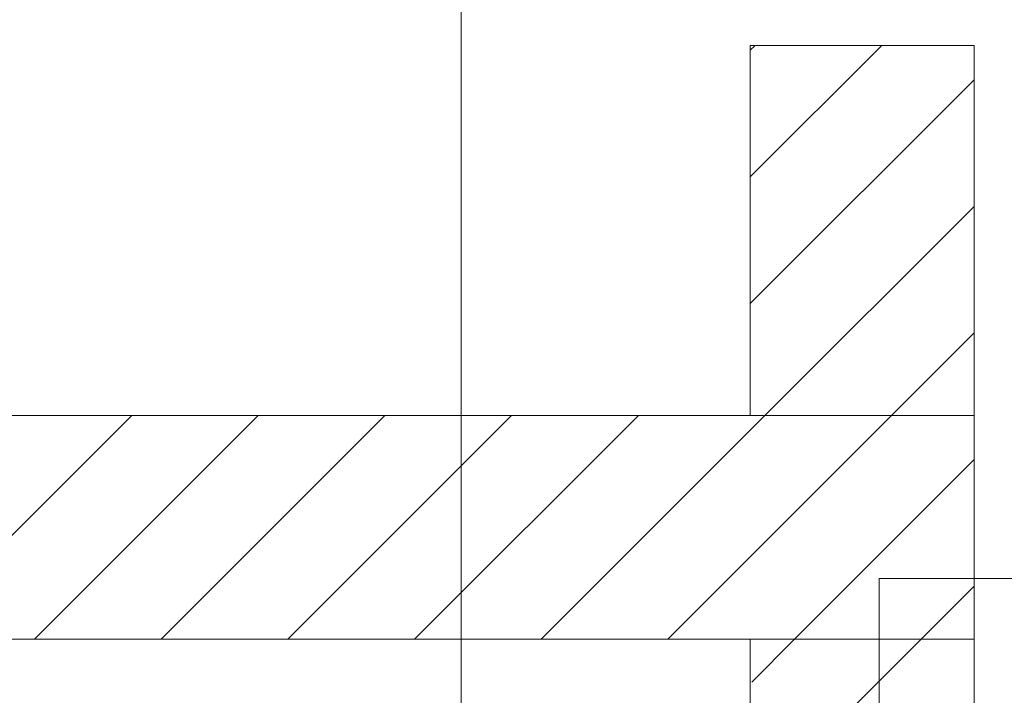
# Model space of a CAD drawing. Extents: x -620 to 300, y 62 to 1112.
# Tile 250 of 256: x 163 to 174, y 865 to 873. Entities that reach past the tile are written whole.
import ezdxf
from ezdxf.lldxf.tags import DXFTag

# ---------------------------------------------------------------- set-up
doc = ezdxf.new("R2010")
doc.units = 0
doc.layers.get('0').update_dxf_attribs({"lineweight": 13})
doc.layers.add('E_Detail_Beschriftung', color=7, linetype='Continuous', lineweight=13, true_color=0x009900)
doc.layers.add('E_Detail_Wandschraffur', color=7, linetype='Continuous', lineweight=5, true_color=0xc0c0c0)
doc.layers.add('E_Detail_Linie_Text_Bem', color=7, linetype='Continuous', lineweight=13)
doc.styles.get("Standard").update_dxf_attribs({"font": 'ARIALN.TTF'})
tags = doc.linetypes.add('fein_strichliert', pattern=[4, 1, -2, 1]).pattern_tags.tags
tags[8:9] = [DXFTag(74, 4), DXFTag(75, 0), DXFTag(340, '0'), DXFTag(46, 0.0), DXFTag(50, 0.0), DXFTag(44, 0.0), DXFTag(45, 0.0)]
tags[6:7] = [DXFTag(74, 4), DXFTag(75, 0), DXFTag(340, '0'), DXFTag(46, 0.0), DXFTag(50, 0.0), DXFTag(44, 0.0), DXFTag(45, 0.0)]
tags[4:5] = [DXFTag(74, 4), DXFTag(75, 0), DXFTag(340, '0'), DXFTag(46, 0.0), DXFTag(50, 0.0), DXFTag(44, 0.0), DXFTag(45, 0.0)]
tags = doc.linetypes.add('fein_strichliert-A06GA1N18I', pattern=[4, 1, -2, 1]).pattern_tags.tags
tags[8:9] = [DXFTag(74, 4), DXFTag(75, 0), DXFTag(340, '0'), DXFTag(46, 0.0), DXFTag(50, 0.0), DXFTag(44, 0.0), DXFTag(45, 0.0)]
tags[6:7] = [DXFTag(74, 4), DXFTag(75, 0), DXFTag(340, '0'), DXFTag(46, 0.0), DXFTag(50, 0.0), DXFTag(44, 0.0), DXFTag(45, 0.0)]
tags[4:5] = [DXFTag(74, 4), DXFTag(75, 0), DXFTag(340, '0'), DXFTag(46, 0.0), DXFTag(50, 0.0), DXFTag(44, 0.0), DXFTag(45, 0.0)]

# ---------------------------------------------------------------- blocks, each defined once
blk = doc.blocks.new('Referenz-A06GA1N28I')
at = {"layer": 'E_Detail_Linie_Text_Bem', "linetype": 'fein_strichliert-A06GA1N18I', "ltscale": 0.65}
blk.add_line((168.368, 824.924), (168.368, 877.803), dxfattribs=at)
at = {"layer": 'E_Detail_Linie_Text_Bem', "linetype": 'Continuous', "ltscale": 0.13}
for p, q in [((171.596, 872.366), (174.096, 872.366)), ((171.596, 868.232), (171.596, 872.366)), ((174.096, 872.366), (174.096, 868.232)), ((174.096, 868.232), (122.769, 868.232)), ((174.096, 868.232), (171.596, 868.232)), ((174.096, 865.732), (174.096, 868.232)), ((122.769, 865.732), (171.596, 865.732)), ((133.162, 865.732), (174.096, 865.732)), ((171.596, 865.732), (174.096, 865.732)), ((171.596, 853.932), (171.596, 865.732)), ((174.096, 865.732), (174.096, 825.732))]:
    blk.add_line(p, q, dxfattribs=at)
at = {"layer": 'E_Detail_Linie_Text_Bem', "color": 0, "linetype": 'Continuous', "ltscale": 0.13}
for p, q in [((173.033, 864.763), (173.033, 866.411)), ((173.033, 866.411), (175.294, 866.411))]:
    blk.add_line(p, q, dxfattribs=at)
at = {"layer": 'E_Detail_Wandschraffur', "linetype": 'fein_strichliert', "ltscale": 0.13}
for p, q in [((171.596, 870.897), (173.066, 872.366)), ((171.76, 868.232), (174.096, 870.568)), ((163.603, 865.732), (166.103, 868.232)), ((166.431, 865.732), (168.931, 868.232)), ((169.26, 865.732), (171.76, 868.232)), ((172.088, 865.732), (174.096, 867.74)), ((171.612, 865.255), (172.088, 865.732))]:
    blk.add_line(p, q, dxfattribs=at)
at = {"layer": 'E_Detail_Wandschraffur', "linetype": 'ByBlock', "ltscale": 0.13}
for p, q in [((171.596, 872.311), (171.652, 872.366)), ((171.596, 869.483), (174.096, 871.983)), ((173.174, 868.232), (174.096, 869.154)), ((162.189, 865.732), (164.689, 868.232)), ((165.017, 865.732), (167.517, 868.232)), ((167.846, 865.732), (170.346, 868.232)), ((170.674, 865.732), (173.174, 868.232)), ((173.502, 865.732), (174.096, 866.326)), ((172.678, 864.907), (173.502, 865.732))]:
    blk.add_line(p, q, dxfattribs=at)
at = {"layer": 'E_Detail_Beschriftung', "linetype": 'Continuous', "ltscale": 0.13, "insert": (169.149, 857.577), "char_height": 1.4, "attachment_point": 1, "rotation": 90}
blk.add_mtext('{\\fArial Narrow;Endtüllen}', dxfattribs=at)

msp = doc.modelspace()

# ---------------------------------------------------------------- block references
at = {"color": 8, "lineweight": 25, "ltscale": 0.25, "true_color": 0x808080}
msp.add_blockref('Referenz-A06GA1N28I', (0, 0), dxfattribs=at)

doc.saveas('drawing.dxf')
